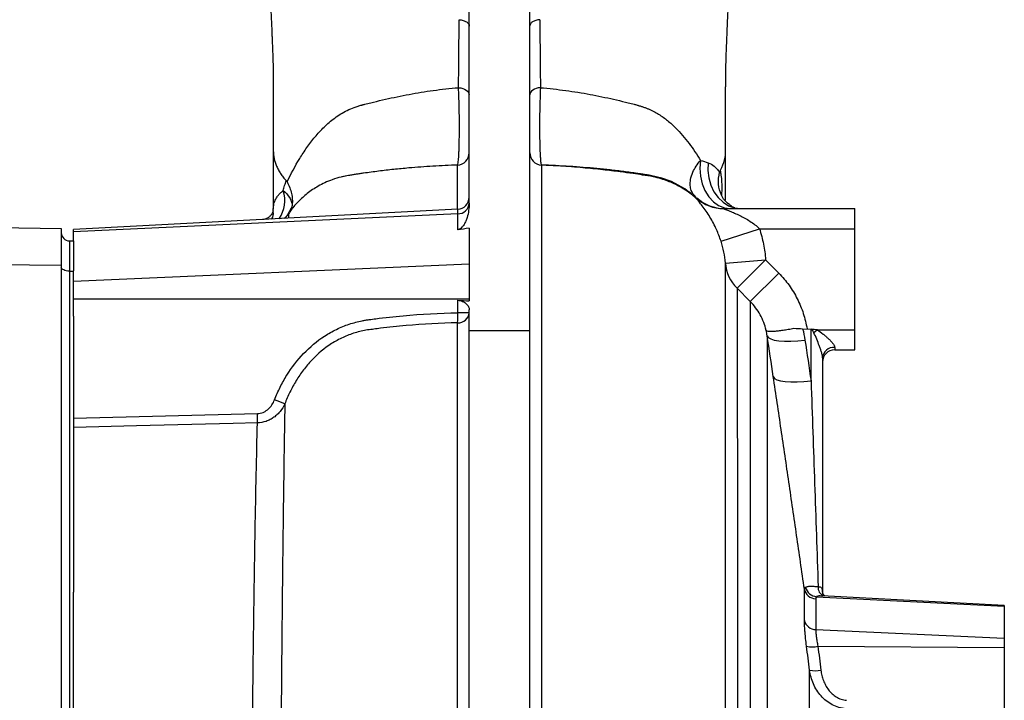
# Model space of a CAD drawing. Header units: millimetres. Extents: x 1645 to 4506, y 2373 to 3826.
# Tile 9 of 10: x 3901 to 4389, y 3218 to 3555. Entities that reach past the tile are written whole.
import ezdxf

# ---------------------------------------------------------------- set-up
doc = ezdxf.new("R2010")
doc.units = ezdxf.units.MM
doc.header["$LTSCALE"] = 2

msp = doc.modelspace()

# ---------------------------------------------------------------- linework, layer by layer
at = {"color": 7, "linetype": 'Continuous', "lineweight": 25}
for p, q in [((4123.51, 3463.95), (4123.51, 3665.51)), ((4153.51, 3400.94), (4153.51, 3665.36)), ((4026.51, 3521.45), (4026.51, 3490)), ((4250.51, 3490), (4250.51, 3521.5)), ((4026.51, 3490.34), (4026.51, 3460.9)), ((4250.51, 3465.35), (4250.51, 3489.3)), ((4236.02, 3466.42), (4235.67, 3466.75)), ((4236.4, 3465.82), (4236.04, 3466.46)), ((4117.82, 3460.87), (3927.51, 3450.9)), ((4117.82, 3458.63), (3927.51, 3449.75)), ((4026.51, 3459.79), (4026.51, 3460.9)), ((4033.69, 3458.26), (4035.5, 3461.54)), ((4117.82, 3450.75), (4117.82, 3458.63)), ((4249.51, 3461.24), (4314.51, 3461.24)), ((4314.51, 3451.24), (4314.51, 3461.24)), ((3825.51, 3453.02), (3921.51, 3451.35)), ((3921.51, 3451.35), (3921.51, 3433.29)), ((3927.51, 3449.75), (3927.51, 3450.9)), ((3927.51, 3445.24), (3927.51, 3449.75)), ((4123.51, 3451.47), (4123.51, 3433.79)), ((4248.25, 3445.06), (4267.26, 3451.24)), ((4267.26, 3451.24), (4314.51, 3451.24)), ((4314.51, 3401.24), (4314.51, 3451.24)), ((3925.51, 3445.24), (3925.51, 3430.24)), ((3925.51, 3445.24), (3927.51, 3445.24)), ((3927.51, 3445.24), (3927.51, 3430.38)), ((3825.51, 3434.13), (3921.51, 3433.29)), ((3921.51, 3433.29), (3921.51, 3044.29)), ((4123.51, 3433.79), (3927.51, 3425.17)), ((4123.51, 3433.79), (4123.51, 3416.39)), ((4250.37, 3434.27), (4270.31, 3435.82)), ((4256.17, 3421.8), (4270.31, 3435.82)), ((4270.31, 3435.82), (4276.82, 3429.25)), ((3925.51, 3430.24), (3925.51, 3041.24)), ((3925.51, 3430.24), (3927.51, 3430.24)), ((3927.51, 3425.17), (3927.51, 3430.38)), ((4262.67, 3415.24), (4276.82, 3429.25)), ((3927.51, 3416.39), (3927.51, 3425.17)), ((4262.67, 3415.24), (4256.17, 3421.8)), ((3927.51, 3407.88), (3927.51, 3416.39)), ((4123.51, 3416.39), (3927.51, 3416.39)), ((4117.82, 3409.67), (4117.82, 3415.8)), ((4123.51, 3416.39), (4123.51, 3415.56)), ((4262.67, 3415.24), (4262.67, 3079.33)), ((4123.51, 3409.67), (4117.82, 3409.67)), ((4123.51, 3400.94), (4123.51, 3411.06)), ((3927.51, 3407.88), (3927.51, 3271.2)), ((4123.51, 3400.94), (4153.51, 3400.94)), ((4123.51, 3016.72), (4123.51, 3400.94)), ((4153.51, 3016.72), (4153.51, 3400.94)), ((4288.64, 3401.76), (4292.82, 3401.54)), ((4292.82, 3375.91), (4292.82, 3401.54)), ((4292.82, 3401.54), (4292.97, 3401.53)), ((4295.97, 3401.24), (4294.24, 3399.75)), ((4295.97, 3401.24), (4314.51, 3401.24)), ((4314.51, 3391.24), (4314.51, 3401.24)), ((4271.09, 3398.18), (4271.09, 3081.92)), ((4304.51, 3392.52), (4304.51, 3391.24)), ((4304.51, 3391.24), (4314.51, 3391.24)), ((4298.51, 3387.3), (4298.51, 3271.42)), ((3927.51, 3357.46), (4018.61, 3359.72)), ((4289.49, 3257.26), (4289.49, 3272.81)), ((4298.54, 3271.28), (4298.51, 3272.44)), ((3927.51, 3200.28), (3927.51, 3271.2)), ((4295.1, 3268.01), (4295.1, 3252.77)), ((4295.46, 3269.03), (4388.51, 3264.39)), ((4388.51, 3264.67), (4298.16, 3269.41)), ((4388.51, 3264.67), (4388.51, 3264.39)), ((4388.51, 3264.39), (4388.51, 3248.42)), ((4295.1, 3252.77), (4388.51, 3248.42)), ((4388.51, 3248.42), (4388.51, 3243.87)), ((4296.19, 3244.5), (4388.51, 3243.87)), ((4388.51, 3243.87), (4388.51, 3210)), ((4292.07, 3155.77), (4292.07, 3232.62))]:
    msp.add_line(p, q, dxfattribs=at)
at = {"color": 8, "linetype": 'Continuous', "lineweight": 25}
for p, q in [((4026.51, 3460.9), (4026.51, 3461.05)), ((4117.82, 3458.63), (4117.82, 3460.87))]:
    msp.add_line(p, q, dxfattribs=at)
at = {"color": 7, "linetype": 'Continuous', "lineweight": 25, "flags": 128}
for points in [[(4118.23, 3521.09), (4119.29, 3520.96), (4120.3, 3520.71), (4121.21, 3520.35), (4122, 3519.9), (4122.64, 3519.37), (4123.12, 3518.78), (4123.41, 3518.15), (4123.51, 3517.5)], [(4158.79, 3521.09), (4157.73, 3520.96), (4156.72, 3520.71), (4155.81, 3520.35), (4155.02, 3519.9), (4154.38, 3519.37), (4153.9, 3518.78), (4153.61, 3518.15), (4153.51, 3517.5)], [(4238, 3485.12), (4237.71, 3481.22), (4238.01, 3477.32), (4238.87, 3473.57), (4240.26, 3470.12), (4242.14, 3467.09), (4244.43, 3464.61), (4247.04, 3462.76), (4249.87, 3461.63), (4252.81, 3461.24)], [(4241.81, 3483.96), (4241.68, 3480.17), (4242.14, 3476.43), (4243.16, 3472.85), (4244.72, 3469.58), (4246.76, 3466.73), (4249.2, 3464.39), (4251.96, 3462.66), (4254.93, 3461.6), (4258.02, 3461.24)], [(4232.35, 3469.42), (4230.23, 3471.09), (4223.64, 3474.63), (4218.87, 3476.35), (4213.23, 3477.62), (4213.23, 3477.62), (4213.23, 3477.62)], [(3925.51, 3430.24), (3924.73, 3430.28), (3923.98, 3430.39), (3923.29, 3430.58), (3922.68, 3430.83), (3922.18, 3431.13), (3921.82, 3431.48), (3921.59, 3431.85), (3921.51, 3432.24)], [(4271.09, 3398.18), (4271.64, 3397.36), (4272.82, 3396.66), (4274.6, 3396.11), (4276.91, 3395.74), (4279.69, 3395.55), (4282.83, 3395.55), (4286.24, 3395.74), (4289.8, 3396.11)], [(4274.12, 3378), (4274.67, 3377.17), (4275.86, 3376.48), (4277.64, 3375.93), (4279.96, 3375.56), (4282.73, 3375.37), (4285.87, 3375.36), (4289.27, 3375.54), (4292.82, 3375.91)], [(4018.61, 3355.09), (4006.63, 3354.79), (3958.71, 3353.59), (3927.51, 3352.81)]]:
    msp.add_lwpolyline(points, dxfattribs=at)
at = {"color": 7, "linetype": 'Continuous', "lineweight": 25}
for centre, radius, start, end in [((4117.51, 3488.79), 6, 272.5141, 359.9738), ((4159.51, 3488.79), 6, 180.0262, 267.4859), ((4117.51, 3466.86), 6, 273, 0), ((4117.86, 3464.3), 5.66, 269.6502, 356.7227), ((4249.51, 3481.21), 19.97, 227.6053, 269.9964), ((4249.85, 3481.24), 20, 227.0979, 269.9483), ((3925.51, 3449.24), 4, 180, 270), ((4270.06, 3435.84), 19.75, 184.5424, 225.308), ((4118.02, 3410.18), 5.52, 267.59, 354.6419), ((4045.93, 3407.72), 71.92, 357.568, 1.5495), ((4304.15, 3386.88), 5.65, 86.3463, 175.8073), ((4304.51, 3385.24), 6, 90, 180), ((3982.12, 3250.72), 124.28, 66.2416, 68.7733), ((3939.32, 3357.41), 79.32, 358.3283, 1.6717), ((4295.28, 3273.9), 5.89, 190.731, 268.2716), ((4296.2, 3275.31), 6.32, 194.8473, 263.2609), ((4295.13, 3258.56), 5.79, 192.9483, 269.7173), ((4293.32, 3258.11), 13.91, 258.6413, 281.9187), ((4294.84, 3246.35), 14.01, 258.577, 281.6865)]:
    msp.add_arc(centre, radius, start, end, dxfattribs=at)
at = {"color": 8, "linetype": 'Continuous', "lineweight": 25}
for centre, radius, start, end in [((4015.74, 3465.34), 16.44, 326.3581, 17.1009), ((4021.58, 3459.07), 4.96, 322.2455, 338.5567), ((4301.23, 3273.72), 4.95, 176.4796, 241.4879)]:
    msp.add_arc(centre, radius, start, end, dxfattribs=at)
at = {"color": 7, "linetype": 'Continuous', "lineweight": 25}
for centre, major_axis, ratio, start_param, end_param in [((8913.52, 3726.98), (7632.45, 0), 0.052408, 4.032985, 4.033943), ((4292.51, 3356.85), (0, 44.81), 0.133894, 5.990405, 6.207124), ((4292.51, 3356.85), (0, 46.36), 0.258819, 5.990405, 6.001004), ((4292.51, 3272.08), (-3.21, 5.72), 0.886144, 4.147412, 4.182061)]:
    msp.add_ellipse(centre, major_axis=major_axis, ratio=ratio, start_param=start_param, end_param=end_param, dxfattribs=at)
for points, knots in [([(4022.88, 3610.95), (4023.08, 3606.66), (4023.44, 3598.74), (4023.95, 3588.08), (4024.36, 3579.44), (4024.69, 3572.58), (4024.95, 3567), (4025.21, 3561.43), (4025.48, 3555.44), (4025.71, 3550.11), (4025.88, 3546.02), (4026.01, 3542.75), (4026.21, 3537.6), (4026.44, 3530.38), (4026.48, 3524.57), (4026.5, 3521.45)], [0, 0, 0, 0, 0.145973, 0.270214, 0.372761, 0.453596, 0.514924, 0.570791, 0.648942, 0.722377, 0.747298, 0.780288, 0.822866, 0.905042, 1, 1, 1, 1]), ([(4250.52, 3521.5), (4250.53, 3523.68), (4250.54, 3527.84), (4250.69, 3533.42), (4250.84, 3538.07), (4251, 3542.55), (4251.2, 3547.56), (4251.43, 3552.85), (4251.63, 3557.28), (4251.78, 3560.65), (4251.92, 3563.79), (4252.12, 3567.94), (4252.38, 3573.55), (4252.72, 3580.63), (4253.13, 3589.21), (4253.6, 3599.23), (4253.94, 3606.5), (4254.11, 3610.29)], [0, 0, 0, 0, 0.066695, 0.1272239, 0.1708846, 0.2087352, 0.2667445, 0.3319776, 0.3856451, 0.4154205, 0.4474024, 0.4969947, 0.5642169, 0.6489483, 0.751066, 0.8705912, 1, 1, 1, 1]), ([(4118.23, 3521.09), (4118.25, 3522.45), (4118.26, 3523.8), (4118.29, 3526.53), (4118.3, 3527.9), (4118.34, 3532.04), (4118.37, 3534.82), (4118.45, 3543.24), (4118.5, 3548.96), (4118.55, 3554.77)], [0, 0, 0, 0, 0.125, 0.125, 0.25, 0.25, 0.5, 0.5, 1, 1, 1, 1]), ([(4118.55, 3554.77), (4119.23, 3554.71), (4119.9, 3554.58), (4121.11, 3554.21), (4121.66, 3553.97), (4122.55, 3553.4), (4122.91, 3553.08), (4123.39, 3552.38), (4123.51, 3552.01), (4123.51, 3551.64)], [0, 0, 0, 0, 0.25, 0.25, 0.5, 0.5, 0.75, 0.75, 1, 1, 1, 1]), ([(4158.47, 3554.77), (4157.78, 3554.71), (4157.12, 3554.58), (4155.91, 3554.22), (4155.36, 3553.99), (4154.47, 3553.43), (4154.11, 3553.11), (4153.63, 3552.43), (4153.51, 3552.07), (4153.51, 3551.71)], [0, 0, 0, 0, 0.25, 0.25, 0.5, 0.5, 0.75, 0.75, 1, 1, 1, 1]), ([(4158.47, 3554.77), (4158.52, 3548.96), (4158.57, 3543.23), (4158.65, 3534.81), (4158.69, 3530.64), (4158.73, 3526.53), (4158.76, 3523.8), (4158.78, 3522.45), (4158.79, 3521.09)], [0, 0, 0, 0, 0.5, 0.5, 0.75, 0.875, 0.875, 1, 1, 1, 1]), ([(4070.35, 3512.52), (4070.41, 3512.54), (4070.47, 3512.55), (4070.59, 3512.58), (4070.78, 3512.63), (4071.2, 3512.74), (4072.05, 3512.95), (4072.78, 3513.14), (4074.24, 3513.5), (4075.21, 3513.74), (4078.13, 3514.45), (4080.07, 3514.91), (4085.89, 3516.24), (4089.79, 3517.06), (4097.68, 3518.53), (4101.67, 3519.18), (4109.82, 3520.28), (4113.97, 3520.74), (4118.23, 3521.09)], [0, 0, 0, 0, 0.003906, 0.003906, 0.007813, 0.015625, 0.03125, 0.0625, 0.0625, 0.125, 0.125, 0.25, 0.25, 0.5, 0.5, 0.75, 0.75, 1, 1, 1, 1]), ([(4117.78, 3482.8), (4117.87, 3482.9), (4117.96, 3483.29), (4118.1, 3484.29), (4118.14, 3484.7), (4118.23, 3485.64), (4118.27, 3486.17), (4118.34, 3487.36), (4118.38, 3488.01), (4118.45, 3489.45), (4118.48, 3490.22), (4118.53, 3491.84), (4118.56, 3492.7), (4118.6, 3494.51), (4118.62, 3495.47), (4118.66, 3498.41), (4118.67, 3500.47), (4118.66, 3503.7), (4118.66, 3504.78), (4118.63, 3506.94), (4118.62, 3508.02), (4118.58, 3510.18), (4118.56, 3511.26), (4118.51, 3513.37), (4118.48, 3514.4), (4118.42, 3516.41), (4118.38, 3517.39), (4118.31, 3519.3), (4118.27, 3520.22), (4118.23, 3521.09)], [0, 0, 0, 0, 0.125, 0.125, 0.1875, 0.1875, 0.25, 0.25, 0.3125, 0.3125, 0.375, 0.375, 0.4375, 0.4375, 0.5, 0.5, 0.625, 0.625, 0.6875, 0.6875, 0.75, 0.75, 0.8125, 0.8125, 0.875, 0.875, 0.9375, 0.9375, 1, 1, 1, 1]), ([(4158.79, 3521.09), (4158.71, 3519.34), (4158.64, 3517.46), (4158.54, 3514.43), (4158.51, 3513.38), (4158.46, 3511.28), (4158.44, 3510.21), (4158.4, 3508.07), (4158.39, 3506.98), (4158.37, 3504.79), (4158.36, 3503.72), (4158.35, 3501.59), (4158.36, 3500.54), (4158.37, 3498.47), (4158.38, 3497.45), (4158.4, 3495.49), (4158.42, 3494.55), (4158.46, 3492.74), (4158.49, 3491.87), (4158.57, 3489.4), (4158.64, 3487.98), (4158.73, 3486.49), (4158.75, 3486.2), (4158.8, 3485.66), (4158.82, 3485.41), (4158.88, 3484.71), (4158.92, 3484.31), (4159.01, 3483.64), (4159.06, 3483.37), (4159.15, 3482.98), (4159.2, 3482.85), (4159.24, 3482.8)], [0, 0, 0, 0, 0.125, 0.125, 0.1875, 0.1875, 0.25, 0.25, 0.3125, 0.3125, 0.375, 0.375, 0.4375, 0.4375, 0.5, 0.5, 0.5625, 0.5625, 0.625, 0.625, 0.75, 0.75, 0.78125, 0.78125, 0.8125, 0.8125, 0.875, 0.875, 0.9375, 0.9375, 1, 1, 1, 1]), ([(4158.79, 3521.09), (4160.92, 3520.92), (4163.03, 3520.71), (4167.21, 3520.25), (4169.28, 3520), (4175.41, 3519.17), (4179.4, 3518.52), (4187.28, 3517.05), (4191.17, 3516.24), (4196.98, 3514.91), (4198.92, 3514.45), (4201.82, 3513.74), (4202.79, 3513.5), (4204.24, 3513.14), (4204.73, 3513.01), (4205.46, 3512.83), (4205.7, 3512.77), (4206.19, 3512.65), (4206.43, 3512.58), (4206.67, 3512.52)], [0, 0, 0, 0, 0.125, 0.125, 0.25, 0.25, 0.5, 0.5, 0.75, 0.75, 0.875, 0.875, 0.9375, 0.9375, 0.96875, 0.96875, 0.984375, 0.984375, 1, 1, 1, 1]), ([(4033.34, 3474.41), (4035.22, 3478.44), (4037.28, 3482.28), (4040.69, 3487.84), (4041.88, 3489.65), (4043.76, 3492.33), (4044.41, 3493.22), (4045.74, 3494.96), (4046.43, 3495.82), (4048.56, 3498.36), (4050.07, 3500), (4053.28, 3503.16), (4055.01, 3504.67), (4057.87, 3506.77), (4058.86, 3507.45), (4060.93, 3508.71), (4062.01, 3509.3), (4064.25, 3510.38), (4065.41, 3510.88), (4067.23, 3511.52), (4067.85, 3511.73), (4068.78, 3512.04), (4069.09, 3512.13), (4069.72, 3512.33), (4070.04, 3512.43), (4070.35, 3512.52)], [0, 0, 0, 0, 0.25, 0.25, 0.375, 0.375, 0.4375, 0.4375, 0.5, 0.5, 0.625, 0.625, 0.75, 0.75, 0.8125, 0.8125, 0.875, 0.875, 0.9375, 0.9375, 0.96875, 0.96875, 0.984375, 0.984375, 1, 1, 1, 1]), ([(4206.67, 3512.52), (4206.73, 3512.51), (4206.79, 3512.49), (4206.92, 3512.45), (4207.1, 3512.39), (4207.52, 3512.26), (4207.88, 3512.15), (4208.61, 3511.92), (4209.08, 3511.76), (4210.03, 3511.44), (4210.5, 3511.27), (4211.42, 3510.93), (4211.87, 3510.75), (4214.1, 3509.8), (4215.77, 3508.92), (4218.9, 3506.98), (4220.37, 3505.91), (4223.17, 3503.65), (4224.47, 3502.46), (4228.16, 3498.78), (4230.36, 3496.2), (4233.4, 3492.15), (4234.37, 3490.77), (4236.24, 3487.97), (4237.13, 3486.56), (4238, 3485.12)], [0, 0, 0, 0, 0.003906, 0.003906, 0.007813, 0.015625, 0.03125, 0.03125, 0.0625, 0.0625, 0.09375, 0.09375, 0.125, 0.125, 0.25, 0.25, 0.375, 0.375, 0.5, 0.5, 0.75, 0.75, 0.875, 0.875, 1, 1, 1, 1]), ([(4026.51, 3490), (4026.51, 3487.36), (4027.05, 3484.78), (4028.39, 3481.63), (4028.69, 3481.01), (4029.36, 3479.77), (4029.73, 3479.16), (4030.52, 3477.96), (4030.94, 3477.37), (4031.85, 3476.23), (4032.34, 3475.66), (4032.85, 3475.11)], [0, 0, 0, 0, 0.5, 0.5, 0.625, 0.625, 0.75, 0.75, 0.875, 0.875, 1, 1, 1, 1]), ([(4247.84, 3480.11), (4247.87, 3480.16), (4248.86, 3481.94), (4250.17, 3485.39), (4250.51, 3488.52), (4250.51, 3490)], [0.84190018, 0.84190018, 0.84190018, 0.84190018, 0.84213599, 0.85011704, 0.85809808, 0.85809808, 0.85809808, 0.85809808]), ([(4159.24, 3482.8), (4159.24, 3482.12), (4159.24, 3480.65), (4159.24, 3477.86), (4159.24, 3477.25), (4159.24, 3475.94), (4159.24, 3475.24), (4159.24, 3472.99), (4159.24, 3471.31), (4159.24, 3465.72), (4159.24, 3461.28), (4159.24, 3450.98), (4159.24, 3445.13), (4159.24, 3436.91), (4159.24, 3435.22), (4159.24, 3431.74), (4159.24, 3429.96), (4159.24, 3424.5), (4159.24, 3420.69), (4159.24, 3408.82), (4159.24, 3400.29), (4159.24, 3382.03), (4159.24, 3372.3), (4159.24, 3356.82), (4159.24, 3351.51), (4159.24, 3343.31), (4159.24, 3340.54), (4159.24, 3334.93), (4159.24, 3332.08), (4159.24, 3317.73), (4159.24, 3305.82), (4159.24, 3281.16), (4159.24, 3268.41), (4159.24, 3242.06), (4159.24, 3228.46), (4159.24, 3210.93), (4159.24, 3207.4), (4159.24, 3200.28), (4159.24, 3196.7), (4159.24, 3185.94), (4159.24, 3178.72), (4159.24, 3156.91), (4159.24, 3142.18), (4159.24, 3112.35), (4159.24, 3097.25), (4159.24, 3074.31), (4159.24, 3066.62), (4159.24, 3055), (4159.24, 3051.11), (4159.24, 3043.34), (4159.24, 3039.45), (4159.24, 3027.81), (4159.24, 3020.07), (4159.24, 3004.6), (4159.24, 2996.88), (4159.24, 2973.77), (4159.24, 2958.42), (4159.24, 2927.82), (4159.24, 2912.57), (4159.24, 2893.59), (4159.24, 2889.79), (4159.24, 2882.24), (4159.24, 2878.48), (4159.24, 2867.26), (4159.24, 2859.84), (4159.24, 2837.82), (4159.24, 2823.42), (4159.24, 2795.17), (4159.24, 2781.33), (4159.24, 2760.97), (4159.24, 2754.26), (4159.24, 2740.98), (4159.24, 2734.39), (4159.24, 2702.14), (4159.24, 2678.3), (4159.24, 2645.36), (4159.24, 2634.85), (4159.24, 2622.32), (4159.24, 2619.84), (4159.24, 2614.95), (4159.24, 2612.54), (4159.24, 2605.41), (4159.24, 2600.81), (4159.24, 2587.51), (4159.24, 2579.28), (4159.24, 2564.06), (4159.24, 2557.07), (4159.24, 2544.33), (4159.24, 2538.59), (4159.24, 2532.21), (4159.24, 2530.97), (4159.24, 2528.59), (4159.24, 2527.45), (4159.24, 2524.15), (4159.24, 2522.13), (4159.24, 2516.6), (4159.24, 2513.62), (4159.24, 2508.97), (4159.24, 2507.3), (4159.24, 2506.29)], [0, 0, 0, 0, 0.03125, 0.03125, 0.039063, 0.039063, 0.046875, 0.046875, 0.0625, 0.0625, 0.09375, 0.09375, 0.125, 0.125, 0.132813, 0.132813, 0.140625, 0.140625, 0.15625, 0.15625, 0.1875, 0.1875, 0.21875, 0.21875, 0.234375, 0.234375, 0.242188, 0.242188, 0.25, 0.25, 0.28125, 0.28125, 0.3125, 0.3125, 0.34375, 0.34375, 0.351563, 0.351563, 0.359375, 0.359375, 0.375, 0.375, 0.40625, 0.40625, 0.4375, 0.4375, 0.453125, 0.453125, 0.460938, 0.460938, 0.46875, 0.46875, 0.484375, 0.484375, 0.5, 0.5, 0.53125, 0.53125, 0.5625, 0.5625, 0.570313, 0.570313, 0.578125, 0.578125, 0.59375, 0.59375, 0.625, 0.625, 0.65625, 0.65625, 0.671875, 0.671875, 0.6875, 0.6875, 0.75, 0.75, 0.78125, 0.78125, 0.789063, 0.789063, 0.796875, 0.796875, 0.8125, 0.8125, 0.84375, 0.84375, 0.875, 0.875, 0.90625, 0.90625, 0.914063, 0.914063, 0.921875, 0.921875, 0.9375, 0.9375, 0.96875, 0.96875, 1, 1, 1, 1]), ([(4213.23, 3477.62), (4213.22, 3477.62), (4213.2, 3477.63), (4213.16, 3477.63), (4213.11, 3477.64), (4212.99, 3477.66), (4212.75, 3477.7), (4212.28, 3477.77), (4211.86, 3477.84), (4211.04, 3477.97), (4210.49, 3478.05), (4209.39, 3478.22), (4208.83, 3478.31), (4207.73, 3478.47), (4207.17, 3478.55), (4205.52, 3478.8), (4204.42, 3478.95), (4202.21, 3479.25), (4201.11, 3479.4), (4197.81, 3479.83), (4195.6, 3480.09), (4191.18, 3480.59), (4188.96, 3480.81), (4182.27, 3481.45), (4177.76, 3481.81), (4170.89, 3482.25), (4168.58, 3482.38), (4163.92, 3482.61), (4161.58, 3482.72), (4159.24, 3482.8)], [0, 0, 0, 0, 0.000977, 0.000977, 0.001953, 0.003906, 0.007812, 0.015625, 0.03125, 0.03125, 0.0625, 0.0625, 0.09375, 0.09375, 0.125, 0.125, 0.1875, 0.1875, 0.25, 0.25, 0.375, 0.375, 0.5, 0.5, 0.75, 0.75, 0.875, 0.875, 1, 1, 1, 1]), ([(4236.39, 3465.81), (4235.8, 3466.35), (4234.48, 3467.56), (4232.03, 3469.43), (4228.76, 3471.6), (4225.28, 3473.44), (4221.77, 3474.92), (4218.42, 3476.07), (4214.2, 3477.14), (4209.5, 3477.82), (4204.06, 3478.64), (4197.55, 3479.53), (4189.27, 3480.53), (4179.4, 3481.5), (4169.24, 3482.29), (4162.38, 3482.6), (4159.24, 3482.75)], [0, 0, 0, 0, 0.0301115, 0.0676653, 0.1160207, 0.1776254, 0.2149301, 0.2581805, 0.3099862, 0.3768231, 0.4349796, 0.5147866, 0.6210514, 0.7451033, 0.8831772, 1, 1, 1, 1]), ([(4241.81, 3483.96), (4242.96, 3483.57), (4243.97, 3482.98), (4245.35, 3481.83), (4245.79, 3481.4), (4246.42, 3480.68), (4246.62, 3480.43), (4246.92, 3480.04), (4247.02, 3479.91), (4247.22, 3479.64), (4247.32, 3479.5), (4247.41, 3479.37)], [0, 0, 0, 0, 0.5, 0.5, 0.75, 0.75, 0.875, 0.875, 0.9375, 0.9375, 1, 1, 1, 1]), ([(4062.93, 3477.4), (4062, 3477.24), (4059.55, 3476.82), (4055.89, 3475.65), (4052.09, 3474.11), (4047.87, 3471.92), (4043.38, 3468.93), (4038.94, 3464.9), (4035.92, 3461.54), (4034.55, 3459.41), (4034.17, 3458.83)], [0, 0, 0, 0, 0.080158, 0.210986, 0.325322, 0.42899, 0.615423, 0.783896, 0.940987, 1, 1, 1, 1]), ([(4063.79, 3477.62), (4063.79, 3477.62), (4062.64, 3477.44), (4061.56, 3477.19), (4060.48, 3476.94)], [0, 0, 0, 0, 0.000029, 1, 1, 1, 1]), ([(4093.62, 3481.33), (4091.11, 3481.11), (4088.6, 3480.87), (4083.62, 3480.34), (4081.14, 3480.06), (4076.18, 3479.44), (4073.7, 3479.11), (4070.6, 3478.67), (4069.98, 3478.57), (4068.74, 3478.39), (4068.12, 3478.3), (4066.88, 3478.11), (4066.26, 3478.01), (4065.33, 3477.87), (4065.02, 3477.82), (4064.4, 3477.72), (4064.1, 3477.67), (4063.79, 3477.62)], [0, 0, 0, 0, 0.25, 0.25, 0.5, 0.5, 0.75, 0.75, 0.8125, 0.8125, 0.875, 0.875, 0.9375, 0.9375, 0.96875, 0.96875, 1, 1, 1, 1]), ([(4252.55, 3463.21), (4252.37, 3463.3), (4250.47, 3464.3), (4248.25, 3467.78), (4246.43, 3473.21), (4247.14, 3477.23), (4247.5, 3479.24)], [0, 0, 0, 0, 0.033669, 0.354553, 0.677311, 1, 1, 1, 1]), ([(4247.41, 3479.37), (4247.41, 3479.37), (4247.41, 3479.37), (4247.41, 3479.37), (4247.44, 3479.32), (4247.47, 3479.28), (4247.5, 3479.24)], [-0.00000006, -0.00000006, -0.00000006, -0.00000006, 0, 0, 0, 0.0001206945, 0.0001206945, 0.0001206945, 0.0001206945]), ([(4031.45, 3470.18), (4031.66, 3471), (4031.89, 3471.83), (4032.24, 3473.06), (4032.36, 3473.47), (4032.6, 3474.29), (4032.72, 3474.69), (4032.85, 3475.11)], [0, 0, 0, 0, 0.5, 0.5, 0.75, 0.75, 1, 1, 1, 1]), ([(4033.34, 3474.41), (4034.38, 3472.52), (4035.1, 3470.61), (4035.62, 3468.21), (4035.71, 3467.72), (4035.84, 3466.76), (4035.89, 3466.29), (4035.96, 3464.88), (4035.94, 3463.96), (4035.83, 3463.05)], [0, 0, 0, 0, 0.5, 0.5, 0.625, 0.625, 0.75, 0.75, 1, 1, 1, 1]), ([(4026.51, 3461.05), (4026.51, 3461.05), (4026.51, 3461.05), (4026.51, 3461.06), (4026.51, 3461.07), (4026.51, 3461.1), (4026.51, 3461.15), (4026.51, 3461.26), (4026.51, 3461.35), (4026.52, 3461.51), (4026.52, 3461.62), (4026.54, 3461.94), (4026.56, 3462.15), (4026.64, 3462.78), (4026.71, 3463.19), (4026.9, 3464), (4027.03, 3464.4), (4027.32, 3465.19), (4027.5, 3465.57), (4027.89, 3466.33), (4028.12, 3466.7), (4028.63, 3467.44), (4028.91, 3467.8), (4029.53, 3468.5), (4029.88, 3468.84), (4030.61, 3469.53), (4031.02, 3469.86), (4031.45, 3470.18)], [0, 0, 0, 0, 0.000977, 0.000977, 0.001953, 0.003906, 0.007813, 0.015625, 0.03125, 0.03125, 0.0625, 0.0625, 0.125, 0.125, 0.25, 0.25, 0.375, 0.375, 0.5, 0.5, 0.625, 0.625, 0.75, 0.75, 0.875, 0.875, 1, 1, 1, 1]), ([(4031.45, 3470.18), (4032.76, 3469.06), (4033.79, 3467.9), (4034.9, 3466.09), (4035.19, 3465.48), (4035.63, 3464.26), (4035.77, 3463.66), (4035.83, 3463.05)], [0, 0, 0, 0, 0.5, 0.5, 0.75, 0.75, 1, 1, 1, 1]), ([(4231.97, 3469.85), (4232.37, 3469.57), (4233.72, 3468.62), (4234.84, 3467.52), (4235.63, 3466.75)], [0, 0, 0, 0, 0.29849, 1, 1, 1, 1]), ([(4035.83, 3463.05), (4035.8, 3462.82), (4035.77, 3462.58), (4035.69, 3462.21), (4035.66, 3462.08), (4035.59, 3461.82), (4035.55, 3461.68), (4035.5, 3461.54)], [0, 0, 0, 0, 0.5, 0.5, 0.75, 0.75, 1, 1, 1, 1]), ([(4123.51, 3463.95), (4123.51, 3462.72), (4123.42, 3461.51), (4123.07, 3459.11), (4122.82, 3457.92), (4122.27, 3456.17), (4122.07, 3455.59), (4121.58, 3454.45), (4121.3, 3453.88), (4120.63, 3452.79), (4120.26, 3452.26), (4119.52, 3451.55), (4119.24, 3451.32), (4118.76, 3451.04), (4118.59, 3450.96), (4118.23, 3450.82), (4118.03, 3450.77), (4117.82, 3450.75)], [0, 0, 0, 0, 0.25, 0.25, 0.5, 0.5, 0.625, 0.625, 0.75, 0.75, 0.875, 0.875, 0.9375, 0.9375, 0.96875, 0.96875, 1, 1, 1, 1]), ([(4255.07, 3461.62), (4254.5, 3461.84), (4253.55, 3462.21), (4252.78, 3462.82), (4252.48, 3463.06)], [0, 0, 0, 0, 0.6107326, 1, 1, 1, 1]), ([(4026.46, 3460.14), (4026.45, 3460.08), (4026.41, 3459.89), (4026.16, 3459.2), (4025.58, 3458.17), (4024.57, 3457.07), (4023.15, 3456.23), (4021.9, 3455.79), (4021.18, 3455.83), (4021.07, 3455.84)], [0, 0, 0, 0, 0.061443, 0.183126, 0.348854, 0.530915, 0.735919, 0.957857, 1, 1, 1, 1]), ([(4026.5, 3459.1), (4026.48, 3458.9), (4026.45, 3458.47), (4026.27, 3457.29), (4025.9, 3456.38), (4025.76, 3456.04)], [0, 0, 0, 0, 0.363738, 0.769331, 1, 1, 1, 1]), ([(4026.51, 3459.36), (4026.51, 3459.29), (4026.51, 3459.22), (4026.51, 3459.07), (4026.51, 3458.99), (4026.51, 3458.92)], [0, 0, 0, 0, 0.5, 0.5, 1, 1, 1, 1]), ([(4034.19, 3458.96), (4034.09, 3458.8), (4033.67, 3458.15), (4032.92, 3457.21), (4032.1, 3456.53), (4031.91, 3456.37)], [0, 0, 0, 0, 0.1939566, 0.8104372, 1, 1, 1, 1]), ([(4034.16, 3458.98), (4034.16, 3458.98), (4034.15, 3459), (4034.14, 3458.92), (4034.14, 3458.85)], [0, 0, 0, 0, 0.237365, 1, 1, 1, 1]), ([(4249.51, 3461.24), (4249.48, 3461.24), (4249.47, 3461.23), (4249.53, 3461.19), (4249.59, 3461.16), (4249.84, 3461.05), (4250.1, 3460.95), (4250.69, 3460.71), (4251.03, 3460.58), (4251.74, 3460.3), (4252.12, 3460.16), (4253.3, 3459.68), (4254.11, 3459.34), (4255.78, 3458.62), (4256.62, 3458.23), (4258.33, 3457.4), (4259.18, 3456.96), (4260.88, 3456.02), (4261.72, 3455.52), (4263.39, 3454.45), (4264.21, 3453.87), (4265.78, 3452.63), (4266.54, 3451.97), (4267.26, 3451.24)], [0, 0, 0, 0, 0.03125, 0.03125, 0.0625, 0.0625, 0.125, 0.125, 0.1875, 0.1875, 0.25, 0.25, 0.375, 0.375, 0.5, 0.5, 0.625, 0.625, 0.75, 0.75, 0.875, 0.875, 1, 1, 1, 1]), ([(4267.26, 3451.24), (4268.07, 3448.73), (4268.73, 3446.19), (4269.75, 3441.05), (4270.11, 3438.45), (4270.31, 3435.82)], [0, 0, 0, 0, 0.5, 0.5, 1, 1, 1, 1]), ([(4276.82, 3429.25), (4278.68, 3427.38), (4280.37, 3425.38), (4283.41, 3421.15), (4284.77, 3418.92), (4286.56, 3415.4), (4287.11, 3414.19), (4288.11, 3411.77), (4288.57, 3410.54), (4289.78, 3406.8), (4290.39, 3404.25), (4290.81, 3401.64)], [0, 0, 0, 0, 0.25, 0.25, 0.5, 0.5, 0.625, 0.625, 0.75, 0.75, 1, 1, 1, 1]), ([(4256.17, 3421.8), (4256.17, 3420.35), (4256.17, 3418.47), (4256.17, 3413.85), (4256.17, 3411.11), (4256.17, 3406.34), (4256.17, 3404.65), (4256.18, 3401.03), (4256.18, 3399.11), (4256.19, 3393.06), (4256.2, 3388.63), (4256.23, 3379.01), (4256.24, 3373.82), (4256.27, 3362.69), (4256.28, 3356.75), (4256.3, 3347.27), (4256.3, 3344.01), (4256.31, 3338.99), (4256.31, 3337.29), (4256.32, 3333.84), (4256.32, 3332.09), (4256.33, 3323.23), (4256.34, 3315.82), (4256.35, 3300.33), (4256.36, 3292.32), (4256.37, 3275.8), (4256.37, 3267.29), (4256.37, 3241), (4256.37, 3222.47), (4256.37, 3200.45), (4256.37, 3197.99), (4256.37, 3193.05), (4256.37, 3190.57), (4256.37, 3183.11), (4256.37, 3178.1), (4256.37, 3163), (4256.37, 3152.82), (4256.37, 3132.23), (4256.37, 3121.82), (4256.37, 3100.76), (4256.37, 3090.12), (4256.37, 3079.36)], [0, 0, 0, 0, 0.0625, 0.0625, 0.125, 0.125, 0.15625, 0.15625, 0.1875, 0.1875, 0.25, 0.25, 0.3125, 0.3125, 0.375, 0.375, 0.40625, 0.40625, 0.421875, 0.421875, 0.4375, 0.4375, 0.5, 0.5, 0.5625, 0.5625, 0.625, 0.625, 0.75, 0.75, 0.765625, 0.765625, 0.78125, 0.78125, 0.8125, 0.8125, 0.875, 0.875, 0.9375, 0.9375, 1, 1, 1, 1]), ([(4117.82, 3415.8), (4118.26, 3415.78), (4118.69, 3415.73), (4119.51, 3415.55), (4119.9, 3415.42), (4120.63, 3415.12), (4120.97, 3414.94), (4121.57, 3414.55), (4121.84, 3414.34), (4122.32, 3413.89), (4122.53, 3413.65), (4122.89, 3413.16), (4123.04, 3412.91), (4123.27, 3412.39), (4123.36, 3412.13), (4123.48, 3411.59), (4123.51, 3411.33), (4123.51, 3411.06)], [0, 0, 0, 0, 0.125, 0.125, 0.25, 0.25, 0.375, 0.375, 0.5, 0.5, 0.625, 0.625, 0.75, 0.75, 0.875, 0.875, 1, 1, 1, 1]), ([(4270.58, 3400.94), (4270.25, 3402.28), (4269.84, 3403.59), (4268.85, 3406.16), (4268.25, 3407.43), (4266.26, 3411.05), (4264.62, 3413.25), (4262.67, 3415.24)], [0, 0, 0, 0, 0.25, 0.25, 0.5, 0.5, 1, 1, 1, 1]), ([(4027.12, 3366.57), (4027.96, 3368.68), (4028.88, 3370.76), (4030.92, 3374.83), (4032.03, 3376.82), (4035.62, 3382.57), (4038.36, 3386.16), (4044.66, 3392.75), (4048.12, 3395.64), (4053.77, 3399.32), (4055.73, 3400.44), (4059.84, 3402.43), (4061.93, 3403.28), (4066.2, 3404.71), (4068.36, 3405.28), (4071.12, 3405.81), (4071.68, 3405.91), (4072.79, 3406.09), (4073.35, 3406.16), (4075.03, 3406.39), (4076.15, 3406.54), (4081.76, 3407.25), (4086.25, 3407.74), (4099.75, 3408.98), (4108.78, 3409.48), (4117.82, 3409.67)], [0, 0, 0, 0, 0.0625, 0.0625, 0.125, 0.125, 0.25, 0.25, 0.375, 0.375, 0.4375, 0.4375, 0.5, 0.5, 0.5625, 0.5625, 0.578125, 0.578125, 0.59375, 0.59375, 0.625, 0.625, 0.75, 0.75, 1, 1, 1, 1]), ([(4117.79, 3404.67), (4109.25, 3404.5), (4100.74, 3404.04), (4088, 3402.91), (4083.75, 3402.46), (4078.46, 3401.81), (4077.4, 3401.68), (4075.81, 3401.47), (4075.29, 3401.4), (4074.23, 3401.26), (4073.7, 3401.19), (4071.07, 3400.79), (4069.01, 3400.32), (4064.95, 3399.09), (4062.96, 3398.34), (4060.04, 3396.98), (4059.07, 3396.5), (4057.19, 3395.47), (4056.28, 3394.92), (4051.8, 3392.06), (4048.54, 3389.34), (4044.1, 3384.65), (4042.71, 3383.02), (4040.13, 3379.61), (4038.94, 3377.85), (4036.72, 3374.2), (4035.69, 3372.31), (4033.81, 3368.45), (4032.96, 3366.47), (4032.19, 3364.47)], [0, 0, 0, 0, 0.25, 0.25, 0.375, 0.375, 0.40625, 0.40625, 0.421875, 0.421875, 0.4375, 0.4375, 0.5, 0.5, 0.5625, 0.5625, 0.59375, 0.59375, 0.625, 0.625, 0.75, 0.75, 0.8125, 0.8125, 0.875, 0.875, 0.9375, 0.9375, 1, 1, 1, 1]), ([(4117.78, 2614.23), (4117.78, 2620.16), (4117.78, 2626.32), (4117.78, 2635.89), (4117.78, 2639.14), (4117.78, 2645.75), (4117.78, 2649.12), (4117.78, 2666.2), (4117.78, 2680.53), (4117.78, 2710.46), (4117.78, 2726.06), (4117.78, 2750.4), (4117.78, 2758.68), (4117.78, 2771.33), (4117.78, 2775.58), (4117.78, 2782.03), (4117.78, 2784.19), (4117.78, 2788.53), (4117.78, 2790.71), (4117.78, 2810.36), (4117.78, 2828.15), (4117.78, 2864.34), (4117.78, 2882.74), (4117.78, 2910.79), (4117.78, 2920.22), (4117.78, 2934.48), (4117.78, 2939.25), (4117.78, 2948.83), (4117.78, 2953.65), (4117.78, 2977.69), (4117.78, 2996.86), (4117.78, 3035.08), (4117.78, 3054.12), (4117.78, 3082.57), (4117.78, 3092.04), (4117.78, 3106.22), (4117.78, 3110.94), (4117.78, 3118.02), (4117.78, 3120.38), (4117.78, 3125.08), (4117.78, 3127.42), (4117.78, 3148.46), (4117.78, 3166.69), (4117.78, 3202.23), (4117.78, 3219.54), (4117.78, 3244.81), (4117.78, 3253.12), (4117.78, 3263.36), (4117.78, 3265.39), (4117.78, 3269.46), (4117.78, 3271.48), (4117.78, 3277.51), (4117.78, 3281.48), (4117.78, 3301.07), (4117.78, 3315.92), (4117.79, 3344.06), (4117.79, 3357.34), (4117.79, 3372.95), (4117.79, 3376.03), (4117.79, 3380.56), (4117.79, 3382.06), (4117.79, 3385.04), (4117.79, 3386.51), (4117.79, 3393.8), (4117.79, 3399.37), (4117.79, 3404.67)], [0, 0, 0, 0, 0.03125, 0.03125, 0.046875, 0.046875, 0.0625, 0.0625, 0.125, 0.125, 0.1875, 0.1875, 0.21875, 0.21875, 0.234375, 0.234375, 0.242188, 0.242188, 0.25, 0.25, 0.3125, 0.3125, 0.375, 0.375, 0.40625, 0.40625, 0.421875, 0.421875, 0.4375, 0.4375, 0.5, 0.5, 0.5625, 0.5625, 0.59375, 0.59375, 0.609375, 0.609375, 0.617188, 0.617188, 0.625, 0.625, 0.6875, 0.6875, 0.75, 0.75, 0.78125, 0.78125, 0.789062, 0.789062, 0.796875, 0.796875, 0.8125, 0.8125, 0.875, 0.875, 0.9375, 0.9375, 0.953125, 0.953125, 0.960937, 0.960937, 0.96875, 0.96875, 1, 1, 1, 1]), ([(4270.58, 3400.94), (4270.59, 3400.91), (4270.61, 3400.89), (4270.66, 3400.84), (4270.69, 3400.81), (4270.8, 3400.75), (4270.88, 3400.7), (4271.19, 3400.6), (4271.47, 3400.55), (4271.99, 3400.5), (4272.19, 3400.48), (4272.6, 3400.47), (4272.83, 3400.47), (4273.55, 3400.48), (4274.09, 3400.5), (4275.3, 3400.6), (4275.98, 3400.66), (4277.41, 3400.83), (4278.17, 3400.93), (4279.79, 3401.17), (4280.65, 3401.31), (4282.44, 3401.63), (4283.36, 3401.8), (4284.31, 3401.99)], [0, 0, 0, 0, 0.03125, 0.03125, 0.0625, 0.0625, 0.125, 0.125, 0.25, 0.25, 0.3125, 0.3125, 0.375, 0.375, 0.5, 0.5, 0.625, 0.625, 0.75, 0.75, 0.875, 0.875, 1, 1, 1, 1]), ([(4292.97, 3401.53), (4293.45, 3401.51), (4293.93, 3401.48), (4294.89, 3401.43), (4295.37, 3401.41), (4295.85, 3401.38)], [0, 0, 0, 0, 0.5, 0.5, 1, 1, 1, 1]), ([(4298.51, 3387.3), (4298.51, 3387.49), (4298.49, 3387.7), (4298.44, 3388.16), (4298.39, 3388.39), (4298.24, 3389.12), (4298.11, 3389.63), (4297.8, 3390.67), (4297.63, 3391.21), (4297.26, 3392.27), (4297.07, 3392.81), (4296.47, 3394.43), (4296.04, 3395.51), (4295.16, 3397.64), (4294.71, 3398.7), (4294.24, 3399.75)], [0, 0, 0, 0, 0.0625, 0.0625, 0.125, 0.125, 0.25, 0.25, 0.375, 0.375, 0.5, 0.5, 0.75, 0.75, 1, 1, 1, 1]), ([(4295.97, 3401.24), (4296.92, 3400.55), (4297.84, 3399.84), (4299.19, 3398.76), (4299.63, 3398.39), (4300.49, 3397.65), (4300.92, 3397.27), (4301.73, 3396.51), (4302.12, 3396.13), (4302.85, 3395.37), (4303.19, 3394.98), (4303.79, 3394.23), (4304.04, 3393.86), (4304.31, 3393.33), (4304.38, 3393.16), (4304.48, 3392.83), (4304.51, 3392.67), (4304.51, 3392.52)], [0, 0, 0, 0, 0.25, 0.25, 0.375, 0.375, 0.5, 0.5, 0.625, 0.625, 0.75, 0.75, 0.875, 0.875, 0.9375, 0.9375, 1, 1, 1, 1]), ([(4289.49, 3272.81), (4288.22, 3281.67), (4286.95, 3290.51), (4284.4, 3308.14), (4283.12, 3316.93), (4280.56, 3334.46), (4279.28, 3343.2), (4276.7, 3360.63), (4275.41, 3369.32), (4274.12, 3378)], [0, 0, 0, 0, 0.25, 0.25, 0.5, 0.5, 0.75, 0.75, 1, 1, 1, 1]), ([(4292.82, 3375.91), (4293.41, 3358.98), (4293.99, 3342.02), (4295.15, 3308.06), (4295.72, 3291.06), (4296.3, 3274.02)], [0, 0, 0, 0, 0.5, 0.5, 1, 1, 1, 1]), ([(4018.61, 3359.72), (4019.58, 3359.74), (4020.54, 3359.96), (4021.87, 3360.51), (4022.3, 3360.73), (4023.13, 3361.25), (4023.51, 3361.54), (4024.6, 3362.48), (4025.24, 3363.22), (4026.32, 3364.81), (4026.76, 3365.66), (4027.12, 3366.57)], [0, 0, 0, 0, 0.25, 0.25, 0.375, 0.375, 0.5, 0.5, 0.75, 0.75, 1, 1, 1, 1]), ([(4032.19, 3364.47), (4031.59, 3363.15), (4030.84, 3361.94), (4029.48, 3360.27), (4028.99, 3359.73), (4027.94, 3358.74), (4027.38, 3358.28), (4026.2, 3357.44), (4025.59, 3357.07), (4024.28, 3356.39), (4023.61, 3356.11), (4021.55, 3355.4), (4020.08, 3355.13), (4018.61, 3355.09)], [0, 0, 0, 0, 0.25, 0.25, 0.375, 0.375, 0.5, 0.5, 0.625, 0.625, 0.75, 0.75, 1, 1, 1, 1]), ([(4032.19, 3364.47), (4032.06, 3356.11), (4031.92, 3347.31), (4031.65, 3328.83), (4031.51, 3319.15), (4031.31, 3303.96), (4031.25, 3298.79), (4031.15, 3290.86), (4031.12, 3288.19), (4031.06, 3282.79), (4031.03, 3280.06), (4030.88, 3266.3), (4030.77, 3255.02), (4030.56, 3231.89), (4030.47, 3220.06), (4030.29, 3195.84), (4030.2, 3183.45), (4030.08, 3164.46), (4030.04, 3158.07), (4029.98, 3148.36), (4029.96, 3145.11), (4029.93, 3138.6), (4029.91, 3135.34), (4029.82, 3119.03), (4029.75, 3105.91), (4029.69, 3092.71)], [0, 0, 0, 0, 0.125, 0.125, 0.25, 0.25, 0.3125, 0.3125, 0.34375, 0.34375, 0.375, 0.375, 0.5, 0.5, 0.625, 0.625, 0.75, 0.75, 0.8125, 0.8125, 0.84375, 0.84375, 0.875, 0.875, 1, 1, 1, 1]), ([(4015.32, 3095.91), (4015.4, 3108.44), (4015.49, 3120.9), (4015.6, 3136.39), (4015.63, 3139.48), (4015.68, 3145.66), (4015.7, 3148.74), (4015.78, 3157.94), (4015.83, 3164), (4015.99, 3182.01), (4016.1, 3193.77), (4016.33, 3216.78), (4016.46, 3228.04), (4016.73, 3250.06), (4016.87, 3260.82), (4017.07, 3273.95), (4017.11, 3276.57), (4017.19, 3281.73), (4017.23, 3284.28), (4017.35, 3291.87), (4017.44, 3296.83), (4017.7, 3311.39), (4017.88, 3320.69), (4018.24, 3338.5), (4018.42, 3347), (4018.61, 3355.09)], [0, 0, 0, 0, 0.125, 0.125, 0.15625, 0.15625, 0.1875, 0.1875, 0.25, 0.25, 0.375, 0.375, 0.5, 0.5, 0.625, 0.625, 0.65625, 0.65625, 0.6875, 0.6875, 0.75, 0.75, 0.875, 0.875, 1, 1, 1, 1]), ([(4250.51, 3081.24), (4250.51, 3091.75), (4250.51, 3112.77), (4250.51, 3143.96), (4250.51, 3174.7), (4250.51, 3201.77), (4250.51, 3225.09), (4250.51, 3244.9), (4250.51, 3264.19), (4250.51, 3282.85), (4250.5, 3300.87), (4250.49, 3316.71), (4250.48, 3330.44), (4250.48, 3339), (4250.47, 3343.12), (4250.47, 3343.49)], [0, 0, 0, 0, 0.103814, 0.207628, 0.314029, 0.420429, 0.495045, 0.569715, 0.644317, 0.721213, 0.798172, 0.875069, 0.934539, 0.994125, 1, 1, 1, 1]), ([(4290.09, 3273.69), (4290.32, 3273.87), (4290.63, 3274), (4291.21, 3274.13), (4291.42, 3274.16), (4291.88, 3274.21), (4292.13, 3274.22), (4292.92, 3274.24), (4293.51, 3274.22), (4294.82, 3274.15), (4295.53, 3274.09), (4296.3, 3274.02)], [0, 0, 0, 0, 0.25, 0.25, 0.375, 0.375, 0.5, 0.5, 0.75, 0.75, 1, 1, 1, 1]), ([(4296.3, 3274.02), (4296.65, 3274), (4296.96, 3273.95), (4297.52, 3273.77), (4297.76, 3273.63), (4298.13, 3273.23), (4298.27, 3272.97), (4298.45, 3272.36), (4298.5, 3272.01), (4298.51, 3271.64)], [0, 0, 0, 0, 0.25, 0.25, 0.5, 0.5, 0.75, 0.75, 1, 1, 1, 1]), ([(4299.76, 3269.32), (4299.63, 3269.42), (4299.25, 3269.68), (4298.64, 3270.58), (4298.51, 3271.3), (4298.51, 3271.34), (4298.51, 3271.35)], [0, 0, 0, 0, 0.199901, 0.588072, 0.892822, 1, 1, 1, 1]), ([(4290.58, 3244.48), (4290.41, 3245.82), (4290.26, 3247.12), (4290.05, 3249.01), (4289.99, 3249.63), (4289.87, 3250.83), (4289.82, 3251.41), (4289.73, 3252.51), (4289.69, 3253.04), (4289.61, 3254.05), (4289.58, 3254.53), (4289.51, 3255.87), (4289.49, 3256.64), (4289.49, 3257.26)], [0, 0, 0, 0, 0.25, 0.25, 0.375, 0.375, 0.5, 0.5, 0.625, 0.625, 0.75, 0.75, 1, 1, 1, 1]), ([(4295.1, 3252.77), (4295.1, 3252.37), (4295.12, 3251.87), (4295.2, 3251), (4295.23, 3250.68), (4295.3, 3250.03), (4295.38, 3249.34), (4295.49, 3248.6), (4295.6, 3247.82), (4295.67, 3247.42), (4295.87, 3246.21), (4296.02, 3245.37), (4296.19, 3244.5)], [0, 0, 0, 0, 0.25, 0.25, 0.375, 0.375, 0.5, 0.625, 0.625, 0.75, 0.75, 1, 1, 1, 1]), ([(4310.08, 3213.58), (4308.89, 3213.66), (4307.73, 3213.88), (4305.46, 3214.53), (4304.35, 3214.98), (4302.25, 3216.08), (4301.27, 3216.73), (4299.4, 3218.2), (4298.55, 3219.02), (4296.98, 3220.77), (4296.28, 3221.71), (4295, 3223.72), (4294.45, 3224.76), (4293.5, 3226.91), (4293.11, 3228.01), (4292.47, 3230.27), (4292.23, 3231.44), (4292.07, 3232.62)], [0, 0, 0, 0, 0.125, 0.125, 0.25, 0.25, 0.375, 0.375, 0.5, 0.5, 0.625, 0.625, 0.75, 0.75, 0.875, 0.875, 1, 1, 1, 1]), ([(4297.68, 3232.63), (4297.79, 3231.76), (4297.95, 3230.89), (4298.36, 3229.19), (4298.62, 3228.36), (4299.24, 3226.74), (4299.6, 3225.94), (4300.45, 3224.39), (4300.92, 3223.65), (4301.98, 3222.25), (4302.56, 3221.6), (4303.86, 3220.39), (4304.56, 3219.85), (4306.06, 3218.92), (4306.87, 3218.54), (4308.54, 3217.98), (4309.4, 3217.8), (4310.29, 3217.73)], [0, 0, 0, 0, 0.125, 0.125, 0.25, 0.25, 0.375, 0.375, 0.5, 0.5, 0.625, 0.625, 0.75, 0.75, 0.875, 0.875, 1, 1, 1, 1])]:
    msp.add_open_spline(points, degree=3, knots=knots, dxfattribs=at)
at = {"color": 8, "linetype": 'Continuous', "lineweight": 25}
for points, knots in [([(4117.78, 3482.8), (4113.64, 3482.65), (4109.57, 3482.45), (4101.53, 3481.96), (4097.56, 3481.67), (4093.62, 3481.33)], [0, 0, 0, 0, 0.5, 0.5, 1, 1, 1, 1]), ([(4117.78, 3460.96), (4117.78, 3463.7), (4117.78, 3469.5), (4117.78, 3475.88), (4117.78, 3480.75), (4117.78, 3482.12), (4117.78, 3482.8)], [0, 0, 0, 0, 0.227223, 0.48207, 0.740425, 1, 1, 1, 1]), ([(4235.77, 3466.87), (4234.86, 3467.9), (4233.4, 3469.56), (4232.88, 3472.73), (4233.06, 3475.77), (4234.28, 3479.99), (4236.59, 3483.18), (4238, 3485.12)], [0, 0, 0, 0, 0.2390716, 0.382657, 0.5304441, 0.7148793, 1, 1, 1, 1]), ([(4247.84, 3480.11), (4247.97, 3479.34), (4248.42, 3476.5), (4248.68, 3472.44), (4248.5, 3468.78), (4248.45, 3467.93)], [0, 0, 0, 0, 0.222768, 0.820015, 1, 1, 1, 1]), ([(4248.25, 3445.06), (4247.53, 3447.05), (4246.62, 3449.58), (4245, 3452.99), (4243.59, 3455.66), (4241.71, 3458.71), (4239.79, 3461.49), (4237.85, 3464.03), (4236.55, 3465.57), (4236.41, 3465.81), (4236.4, 3465.82)], [0, 0, 0, 0, 0.178437, 0.228027, 0.349159, 0.473703, 0.621658, 0.77368, 0.992448, 1, 1, 1, 1]), ([(4034.14, 3458.85), (4034.12, 3458.7), (4034.07, 3458.35), (4034.02, 3457.49), (4034, 3456.62), (4033.99, 3456.48)], [0, 0, 0, 0, 0.40402, 0.90338, 1, 1, 1, 1]), ([(4250.47, 3343.49), (4250.47, 3347.86), (4250.46, 3356.99), (4250.44, 3369.64), (4250.42, 3381.78), (4250.4, 3392.88), (4250.39, 3402.92), (4250.37, 3411.73), (4250.37, 3419.29), (4250.37, 3425.61), (4250.37, 3430.76), (4250.37, 3433.1), (4250.37, 3434.27)], [0, 0, 0, 0, 0.091093, 0.190098, 0.289027, 0.390774, 0.492602, 0.594351, 0.695122, 0.795893, 0.897947, 1, 1, 1, 1]), ([(4297.94, 3269.38), (4297.52, 3269.41), (4296.57, 3269.47), (4295.82, 3269.3), (4295.53, 3269.08), (4295.46, 3269.03)], [0, 0, 0, 0, 0.384433, 0.855844, 1, 1, 1, 1])]:
    msp.add_open_spline(points, degree=3, knots=knots, dxfattribs=at)
at = {"color": 7, "linetype": 'Continuous', "lineweight": 25}
for points in [[(4238, 3485.12), (4239.36, 3484.74), (4240.62, 3484.35), (4241.81, 3483.96)], [(4247.5, 3479.24), (4247.59, 3479.58), (4247.71, 3479.87), (4247.84, 3480.11)], [(4032.85, 3475.11), (4033.03, 3474.91), (4033.19, 3474.68), (4033.34, 3474.41)], [(4123.51, 3451.47), (4121.62, 3451.23), (4119.72, 3450.99), (4117.82, 3450.75)], [(4250.37, 3434.27), (4250.09, 3437.95), (4249.39, 3441.55), (4248.25, 3445.06)], [(4271.09, 3398.18), (4270.96, 3399.11), (4270.79, 3400.03), (4270.58, 3400.94)], [(4284.31, 3401.99), (4285.73, 3401.91), (4287.18, 3401.84), (4288.64, 3401.76)], [(4288.64, 3401.76), (4289.13, 3399.89), (4289.51, 3398.01), (4289.8, 3396.11)], [(4274.12, 3378), (4273.11, 3384.73), (4272.11, 3391.46), (4271.09, 3398.18)], [(4289.8, 3396.11), (4290.81, 3389.38), (4291.82, 3382.64), (4292.82, 3375.91)], [(4289.49, 3272.81), (4289.52, 3273.11), (4289.72, 3273.41), (4290.09, 3273.69)], [(4295.46, 3269.03), (4295.22, 3268.71), (4295.1, 3268.37), (4295.1, 3268.01)], [(4292.07, 3232.62), (4291.58, 3236.57), (4291.08, 3240.52), (4290.58, 3244.48)], [(4296.19, 3244.5), (4296.69, 3240.55), (4297.19, 3236.59), (4297.68, 3232.63)]]:
    msp.add_open_spline(points, degree=3, dxfattribs=at)

doc.saveas('drawing.dxf')
